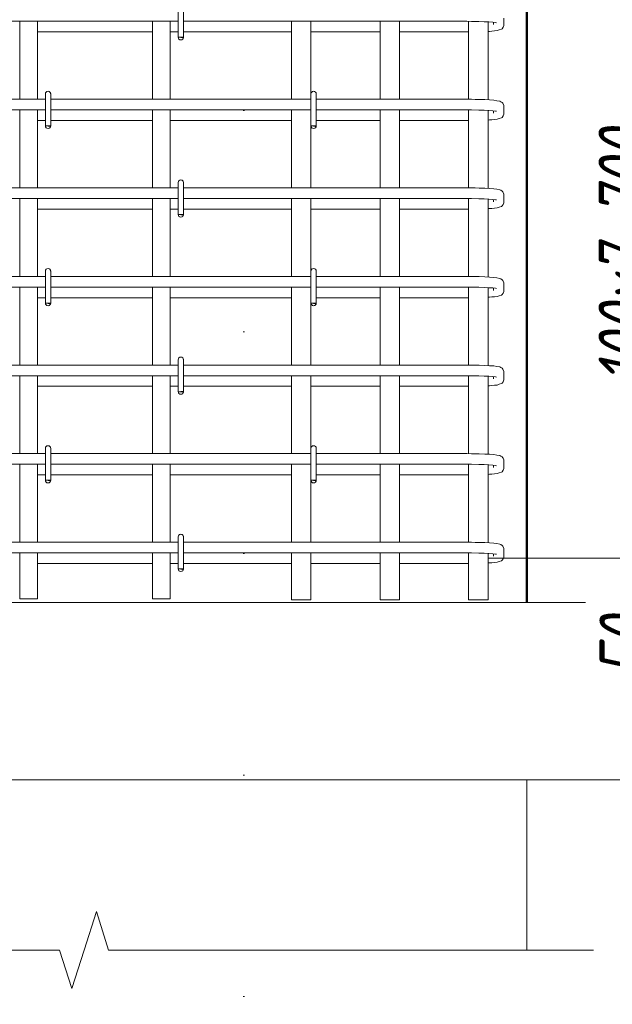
# Model space of a CAD drawing. Header units: millimetres. Extents: x 22682 to 33621, y -25388 to 48923.
# Tile 8 of 29: x 24277 to 24946, y 42796 to 43908. Entities that reach past the tile are written whole.
import ezdxf

# ---------------------------------------------------------------- set-up
doc = ezdxf.new("R2010")
doc.units = ezdxf.units.MM
doc.linetypes.add('ADSK_Линия разреза', pattern=[500, 0, -250, 0, -250])
for name, color, linetype, lineweight in [('A-____-____-DIMS', 211, 'Continuous', 9), ('A-____-____-DIMS-25', 211, 'Continuous', 9), ('A-____-NOTE-TEXT', 131, 'Continuous', 20), ('A-DETL-GENF-OTLN', 92, 'Continuous', 20), ('A-FLOR-____-MCUT', 192, 'Continuous', 50), ('G-____-____-SYMB', 111, 'Continuous', 9), ('S-COLS-____-OTLN', 52, 'Continuous', 20), ('S-RBAR-____-OTLN', 171, 'Continuous', 100)]:
    doc.layers.add(name, color=color, linetype=linetype, lineweight=lineweight)
doc.styles.add('GOST Common_I_1', font='GOST_Common Italic.ttf', dxfattribs={"width": 0.8, "height": 62.5})
doc.dimstyles.new('ADSK_Для_арматуры_Основной_2_5_мм_шаг_кол-во_Стрелки_точный', dxfattribs={"dimscale": 304.8, "dimtxt": 0.206224, "dimasz": 0, "dimexe": 0.123031, "dimexo": 0.000403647, "dimgap": 0.032808, "dimtad": 1, "dimdec": 0, "dimlfac": 304.8, "dimdsep": 46, "dimtxsty": 'GOST Common_I_1', "dimblk2": 'NONE', "dimsah": 1, "dimcen": 0.09, "dimdle": 0.123031, "dimazin": 0, "dimtfac": 1, "dimtdec": 4, "dimtix": 1, "dimtmove": 0, "dimatfit": 3, "dimfxl": 1, "dimtvp": 1, "dimtfill": 1, "dimtolj": 1, "dimtzin": 0, "dimarcsym": 2})
doc.dimstyles.new('ADSK_Округление_5мм__Узкий_', dxfattribs={"dimscale": 304.8, "dimtxt": 0.206224, "dimasz": 0.147638, "dimexe": 0.123031, "dimexo": 0.000269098, "dimgap": 0.032808, "dimtad": 1, "dimdec": 0, "dimlfac": 304.8, "dimrnd": 5, "dimdsep": 46, "dimtxsty": 'GOST Common_I_1', "dimblk1": 'OBLIQUE', "dimblk2": 'OBLIQUE', "dimsah": 1, "dimcen": 0.09, "dimdle": 0.123031, "dimazin": 0, "dimtfac": 1, "dimtdec": 4, "dimtix": 1, "dimtmove": 1, "dimatfit": 3, "dimfxl": 1, "dimtvp": 1, "dimtfill": 1, "dimtolj": 1, "dimtzin": 0, "dimlwd": 20, "dimlwe": 20, "dimarcsym": 2})
doc.dimstyles.new('ADSK_Округление_5мм__Узкий__1', dxfattribs={"dimscale": 304.8, "dimtxt": 0.206224, "dimasz": 0.147638, "dimexe": 0.123031, "dimexo": 0.000269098, "dimgap": 0.032808, "dimtad": 1, "dimdec": 0, "dimlfac": 304.8, "dimrnd": 5, "dimdsep": 46, "dimtxsty": 'GOST Common_I_1', "dimblk1": 'OBLIQUE', "dimblk2": 'OBLIQUE', "dimsah": 1, "dimcen": 0.09, "dimdle": 0.123031, "dimazin": 0, "dimtfac": 1, "dimtdec": 4, "dimtix": 1, "dimtmove": 0, "dimatfit": 3, "dimfxl": 1, "dimtvp": 1, "dimtfill": 1, "dimtolj": 1, "dimtzin": 0, "dimlwd": 20, "dimlwe": 20, "dimarcsym": 2})

# ---------------------------------------------------------------- blocks, each defined once
blk = doc.blocks.new('ADSK_Обрыв_Линия - ADSK_Обрыв_линия-1523391-КЖ1_ПЭ_ВЭ15_Армирование_Пилоны_Пм-15_2_1-1')
at = {"layer": 'A-DETL-GENF-OTLN'}
for p, q in [((24321.8, 42857.7), (23850, 42857.7)), ((24850, 42857.7), (24377.5, 42857.7))]:
    blk.add_line(p, q, dxfattribs=at)
blk = doc.blocks.new('DIMBLOCK15-КЖ1_ПЭ_ВЭ15_Армирование_Пилоны_Пм-15_2_1-1')
at = {"layer": 'A-____-____-DIMS-25', "lineweight": 40}
for p, q in [((25023.5, 44000), (25001, 44022.5)), ((25023.5, 44000), (25046, 43977.5)), ((25023.5, 43300), (25001, 43322.5)), ((25023.5, 43300), (25046, 43277.5))]:
    blk.add_line(p, q, dxfattribs=at)
at = {"layer": 'A-____-____-DIMS-25', "lineweight": 20}
for p, q in [((25023.5, 44000), (24807, 44000)), ((25023.5, 44000), (25023.5, 43300)), ((25023.5, 44000), (25061, 44000)), ((25023.5, 43300), (24807, 43300)), ((25023.5, 43300), (25061, 43300))]:
    blk.add_line(p, q, dxfattribs=at)
at = {"layer": 'A-____-____-DIMS-25', "color": 0, "lineweight": 20, "insert": (24931.8, 43597.3), "char_height": 62.5, "width": 126.567, "attachment_point": 1, "rotation": 90, "line_spacing_factor": 1.022761, "style": 'GOST Common_I_1', "bg_fill": 3, "box_fill_scale": 1.25, "bg_fill_color": 256, "bg_fill_true_color": 13158600, "bg_fill_transparency": 0}
blk.add_mtext('700', dxfattribs=at)
blk = doc.blocks.new('_Oblique')
at = {"color": 0, "linetype": 'ByBlock', "lineweight": -2}
blk.add_line((-0.5, -0.5), (0.5, 0.5), dxfattribs=at)
blk = doc.blocks.new('DIMBLOCK16-КЖ1_ПЭ_ВЭ15_Армирование_Пилоны_Пм-15_2_1-1')
at = {"layer": 'A-____-____-DIMS-25', "lineweight": 40}
for p, q in [((25023.5, 43300), (25001, 43322.5)), ((25023.5, 43300), (25046, 43277.5)), ((25023.5, 43250), (25001, 43272.5)), ((25023.5, 43250), (25046, 43227.5))]:
    blk.add_line(p, q, dxfattribs=at)
at = {"layer": 'A-____-____-DIMS-25', "lineweight": 20}
for p, q in [((25023.5, 43300), (24807, 43300)), ((25023.5, 43300), (25023.5, 43212.5)), ((25023.5, 43300), (25061, 43300)), ((25023.5, 43248.2), (25023.5, 43275)), ((25023.5, 43250), (24875, 43250)), ((25023.5, 43250), (25061, 43250)), ((25023.5, 43165.3), (25023.5, 43248.2))]:
    blk.add_line(p, q, dxfattribs=at)
at = {"layer": 'A-____-____-DIMS-25', "color": 0, "lineweight": 20, "insert": (24931.8, 43165.3), "char_height": 62.5, "width": 84.378, "attachment_point": 1, "rotation": 90, "line_spacing_factor": 1.022761, "style": 'GOST Common_I_1', "bg_fill": 3, "box_fill_scale": 1.25, "bg_fill_color": 256, "bg_fill_true_color": 13158600, "bg_fill_transparency": 0}
blk.add_mtext('50', dxfattribs=at)
blk = doc.blocks.new('DIMBLOCK19-КЖ1_ПЭ_ВЭ15_Армирование_Пилоны_Пм-15_2_1-1')
at = {"layer": 'A-____-____-DIMS-25', "lineweight": 40}
for points in [[(25022.5, 44000), (25012.6, 43925), (25032.4, 43925)], [(25022.5, 43300), (25032.4, 43375), (25012.6, 43375)]]:
    blk.add_hatch(color=256, dxfattribs=at).paths.add_polyline_path(points)
at = {"layer": 'A-____-____-DIMS-25'}
for p, q in [((25022.5, 44037.5), (25022.5, 43262.5)), ((25022.5, 44000), (24855.5, 44000)), ((25022.5, 44000), (25060, 44000)), ((25022.5, 43300), (24855.5, 43300)), ((25022.5, 43300), (25060, 43300))]:
    blk.add_line(p, q, dxfattribs=at)
at = {"layer": 'A-____-____-DIMS-25', "lineweight": 40}
for p, q in [((25022.5, 44000), (25012.6, 43925)), ((25032.4, 43925), (25022.5, 44000)), ((25012.6, 43925), (25032.4, 43925)), ((25032.4, 43375), (25012.6, 43375)), ((25012.6, 43375), (25022.5, 43300)), ((25022.5, 43300), (25032.4, 43375))]:
    blk.add_line(p, q, dxfattribs=at)
at = {"layer": 'A-____-____-DIMS-25', "color": 0, "insert": (24930.8, 43496.6), "char_height": 62.5, "width": 368.194, "attachment_point": 1, "rotation": 90, "line_spacing_factor": 1.022761, "style": 'GOST Common_I_1', "bg_fill": 3, "box_fill_scale": 1.25, "bg_fill_color": 256, "bg_fill_true_color": 13158600, "bg_fill_transparency": 0}
blk.add_mtext('100x7=700', dxfattribs=at)
blk = doc.blocks.new('_None')

msp = doc.modelspace()

# ---------------------------------------------------------------- hatches: boundary and pattern name
at = {"layer": 'S-RBAR-____-OTLN', "lineweight": 20}
for points in [[(24461.3019, 43887.3024), (24461.8977, 43888.0004), (24456.4881, 43887.9361), (24458.9999, 43887.6054)], [(24311.3019, 43787.3024), (24311.8977, 43788.0004), (24305.9999, 43788.0004), (24308.9999, 43787.6054)], [(24611.3019, 43787.3024), (24611.8977, 43788.0004), (24606.0001, 43788.0003), (24608.9999, 43787.6054)], [(24461.3019, 43687.3024), (24461.8977, 43688.0004), (24456.4881, 43687.9361), (24458.9999, 43687.6054)], [(24311.3019, 43587.3024), (24311.8977, 43588.0004), (24305.9999, 43588.0004), (24308.9999, 43587.6054)], [(24611.3019, 43587.3024), (24611.8977, 43588.0004), (24606.0001, 43588.0003), (24608.9999, 43587.6054)], [(24461.3019, 43487.3024), (24461.8977, 43488.0004), (24456.4881, 43487.9361), (24458.9999, 43487.6054)], [(24311.3019, 43387.3024), (24311.8977, 43388.0004), (24305.9999, 43388.0004), (24308.9999, 43387.6054)], [(24611.3019, 43387.3024), (24611.8977, 43388.0004), (24606.0001, 43388.0003), (24608.9999, 43387.6054)], [(24461.3019, 43287.3024), (24461.8977, 43288.0004), (24456.4881, 43287.9361), (24458.9999, 43287.6054)]]:
    msp.add_hatch(color=256, dxfattribs=at).paths.add_polyline_path(points)
h = msp.add_hatch(color=256, dxfattribs=at)
edge = h.paths.add_edge_path()
edge.add_arc((24458.9999, 43888.0004), 3, 339.0594289, 360)
edge.add_line((24461.9999, 43888.0004), (24458.9999, 43888.0004))
edge.add_line((24458.9999, 43888.0004), (24461.8017, 43886.9282))
h = msp.add_hatch(color=256, dxfattribs=at)
edge = h.paths.add_edge_path()
edge.add_arc((24308.9999, 43788.0004), 3, 339.0594289, 360)
edge.add_line((24311.9999, 43788.0004), (24308.9999, 43788.0004))
edge.add_line((24308.9999, 43788.0004), (24311.8017, 43786.9282))
h = msp.add_hatch(color=256, dxfattribs=at)
edge = h.paths.add_edge_path()
edge.add_arc((24608.9999, 43788.0004), 3, 339.0594289, 360)
edge.add_line((24611.9999, 43788.0004), (24608.9999, 43788.0004))
edge.add_line((24608.9999, 43788.0004), (24611.8017, 43786.9282))
h = msp.add_hatch(color=256, dxfattribs=at)
edge = h.paths.add_edge_path()
edge.add_arc((24458.9999, 43688.0004), 3, 339.0594289, 360)
edge.add_line((24461.9999, 43688.0004), (24458.9999, 43688.0004))
edge.add_line((24458.9999, 43688.0004), (24461.8017, 43686.9282))
h = msp.add_hatch(color=256, dxfattribs=at)
edge = h.paths.add_edge_path()
edge.add_arc((24308.9999, 43588.0004), 3, 339.0594289, 360)
edge.add_line((24311.9999, 43588.0004), (24308.9999, 43588.0004))
edge.add_line((24308.9999, 43588.0004), (24311.8017, 43586.9282))
h = msp.add_hatch(color=256, dxfattribs=at)
edge = h.paths.add_edge_path()
edge.add_arc((24608.9999, 43588.0004), 3, 339.0594289, 360)
edge.add_line((24611.9999, 43588.0004), (24608.9999, 43588.0004))
edge.add_line((24608.9999, 43588.0004), (24611.8017, 43586.9282))
h = msp.add_hatch(color=256, dxfattribs=at)
edge = h.paths.add_edge_path()
edge.add_arc((24458.9999, 43488.0004), 3, 339.0594289, 360)
edge.add_line((24461.9999, 43488.0004), (24458.9999, 43488.0004))
edge.add_line((24458.9999, 43488.0004), (24461.8017, 43486.9282))
h = msp.add_hatch(color=256, dxfattribs=at)
edge = h.paths.add_edge_path()
edge.add_arc((24308.9999, 43388.0004), 3, 339.0594289, 360)
edge.add_line((24311.9999, 43388.0004), (24308.9999, 43388.0004))
edge.add_line((24308.9999, 43388.0004), (24311.8017, 43386.9282))
h = msp.add_hatch(color=256, dxfattribs=at)
edge = h.paths.add_edge_path()
edge.add_arc((24608.9999, 43388.0004), 3, 339.0594289, 360)
edge.add_line((24611.9999, 43388.0004), (24608.9999, 43388.0004))
edge.add_line((24608.9999, 43388.0004), (24611.8017, 43386.9282))
h = msp.add_hatch(color=256, dxfattribs=at)
edge = h.paths.add_edge_path()
edge.add_arc((24458.9999, 43288.0004), 3, 339.0594289, 360)
edge.add_line((24461.9999, 43288.0004), (24458.9999, 43288.0004))
edge.add_line((24458.9999, 43288.0004), (24461.8017, 43286.9282))

# ---------------------------------------------------------------- linework, layer by layer
at = {"layer": 'A-____-NOTE-TEXT'}
for p, q in [((24350, 42857.7369), (24363.75, 42901.0382)), ((24377.5, 42857.7369), (24363.75, 42901.0382)), ((24321.8456, 42857.7369), (24335.9228, 42814.4119)), ((24335.9228, 42814.4119), (24350, 42857.7369)), ((24850, 42857.7369), (24925, 42857.7369))]:
    msp.add_line(p, q, dxfattribs=at)
at = {"layer": 'A-FLOR-____-MCUT', "color": 8, "lineweight": 9}
for p, q in [((25110, 43250), (23650, 43250)), ((23650, 43050), (25110, 43050))]:
    msp.add_line(p, q, dxfattribs=at)
at = {"layer": 'G-____-____-SYMB', "linetype": 'ADSK_Линия разреза', "lineweight": 20}
msp.add_line((24530, 48807.525), (24530, 42258.0545), dxfattribs=at)
at = {"layer": 'S-COLS-____-OTLN', "lineweight": 50}
msp.add_line((24850, 43250.0496), (24850, 46199.9504), dxfattribs=at)
at = {"layer": 'S-COLS-____-OTLN', "color": 8, "lineweight": 9}
msp.add_line((24850, 42857.7369), (24850, 43049.9504), dxfattribs=at)
at = {"layer": 'S-RBAR-____-OTLN', "lineweight": 20}
for p, q in [((24455.9999, 43924.0004), (24455.9999, 43888.0004)), ((24461.9999, 43924.0004), (24461.9999, 43888.0004)), ((24455.9999, 43906.0004), (24161.9999, 43906.0004)), ((24276.9999, 43818.0004), (24276.9999, 43906.0004)), ((24296.9999, 43818.0004), (24296.9999, 43906.0004)), ((24426.9999, 43818.0004), (24426.9999, 43906.0004)), ((24446.9999, 43818.0004), (24446.9999, 43906.0004)), ((24781.9998, 43906.0004), (24461.9999, 43906.0004)), ((24584.0001, 43818.0004), (24584.0001, 43906.0004)), ((24606.0001, 43824.0004), (24606.0001, 43906.0004)), ((24684.0001, 43818.0004), (24684.0001, 43906.0004)), ((24706.0001, 43818.0004), (24706.0001, 43906.0004)), ((24787.2251, 43905.9757), (24781.9998, 43906.0004)), ((24784.0001, 43817.9909), (24784.0001, 43905.9909)), ((24795.6173, 43905.827), (24787.2251, 43905.9757)), ((24801.7439, 43905.6173), (24795.6173, 43905.827)), ((24807.0722, 43905.3374), (24801.7439, 43905.6173)), ((24806.0001, 43817.4096), (24806.0001, 43905.3937)), ((24811.3603, 43905.0031), (24807.0722, 43905.3374)), ((24814.3428, 43904.6476), (24811.3603, 43905.0031)), ((24811.9998, 43902.3058), (24811.9998, 43904.9269)), ((24815.4348, 43904.4421), (24814.3428, 43904.6476)), ((24823.1765, 43899.2295), (24823.8899, 43901.1482)), ((24823.8899, 43901.1482), (24823.9998, 43902.3058)), ((24823.9998, 43902.3058), (24823.9998, 43909.695)), ((24296.9999, 43894.0004), (24426.9999, 43894.0004)), ((24446.9999, 43894.0004), (24455.9999, 43894.0004)), ((24461.9999, 43894.0004), (24584.0001, 43894.0004)), ((24606.0001, 43894.0004), (24684.0001, 43894.0004)), ((24706.0001, 43894.0004), (24781.9998, 43894.0004)), ((24781.9998, 43894.0004), (24784.0001, 43894.0098)), ((24806.0001, 43894.5862), (24807.7239, 43894.6967)), ((24807.7239, 43894.6967), (24810.295, 43894.8614)), ((24810.295, 43894.8614), (24813.2356, 43895.1777)), ((24813.2356, 43895.1777), (24816.1762, 43895.494)), ((24816.1762, 43895.494), (24818.6367, 43896.2718)), ((24818.6367, 43896.2718), (24821.0971, 43897.0496)), ((24821.0971, 43897.0496), (24821.8357, 43897.6054)), ((24821.8357, 43897.6054), (24823.1765, 43899.2295)), ((24461.8977, 43888.0004), (24456.4881, 43887.9361)), ((24456.4881, 43887.9361), (24458.9999, 43887.6054)), ((24461.9999, 43888.0004), (24458.9999, 43888.0004)), ((24458.9999, 43888.0004), (24461.8017, 43886.9282)), ((24458.9999, 43887.6054), (24461.3019, 43887.3024)), ((24461.3019, 43887.3024), (24461.8977, 43888.0004)), ((24305.9999, 43824.0004), (24305.9999, 43788.0004)), ((24311.9999, 43824.0004), (24311.9999, 43788.0004)), ((24605.9999, 43824.0004), (24605.9999, 43788.0004)), ((24611.9999, 43824.0004), (24611.9999, 43788.0004)), ((24305.9999, 43818.0004), (23917.9998, 43818.0004)), ((24605.9999, 43818.0004), (24311.9999, 43818.0004)), ((24781.9998, 43818.0004), (24611.9999, 43818.0004)), ((24787.3391, 43817.9751), (24781.9998, 43818.0004)), ((24791.6373, 43817.899), (24787.3391, 43817.9751)), ((24795.9355, 43817.8228), (24791.6373, 43817.899)), ((24802.2569, 43817.6064), (24795.9355, 43817.8228)), ((24807.8391, 43817.3129), (24802.2569, 43817.6064)), ((24812.5052, 43816.9484), (24807.8391, 43817.3129)), ((24815.826, 43816.4022), (24812.5052, 43816.9484)), ((24819.1468, 43815.856), (24815.826, 43816.4022)), ((24820.4939, 43815.3022), (24819.1468, 43815.856)), ((24821.8357, 43814.3953), (24820.4939, 43815.3022)), ((24822.717, 43813.4601), (24821.8357, 43814.3953)), ((24823.1765, 43812.7712), (24822.717, 43813.4601)), ((24823.8899, 43810.8525), (24823.1765, 43812.7712)), ((24305.9999, 43806.0004), (23917.9998, 43806.0004)), ((24276.9999, 43718.0004), (24276.9999, 43806.0004)), ((24296.9999, 43718.0004), (24296.9999, 43806.0004)), ((24605.9999, 43806.0004), (24311.9999, 43806.0004)), ((24426.9999, 43718.0004), (24426.9999, 43806.0004)), ((24446.9999, 43718.0004), (24446.9999, 43806.0004)), ((24584.0001, 43718.0004), (24584.0001, 43806.0004)), ((24781.9998, 43806.0004), (24611.9999, 43806.0004)), ((24684.0001, 43718.0004), (24684.0001, 43806.0004)), ((24706.0001, 43718.0004), (24706.0001, 43806.0004)), ((24787.2251, 43805.9757), (24781.9998, 43806.0004)), ((24784.0001, 43717.9909), (24784.0001, 43805.9909)), ((24795.6173, 43805.827), (24787.2251, 43805.9757)), ((24801.7439, 43805.6173), (24795.6173, 43805.827)), ((24807.0722, 43805.3374), (24801.7439, 43805.6173)), ((24806.0001, 43717.4096), (24806.0001, 43805.3937)), ((24811.3603, 43805.0031), (24807.0722, 43805.3374)), ((24814.3428, 43804.6476), (24811.3603, 43805.0031)), ((24811.9998, 43802.3058), (24811.9998, 43804.9269)), ((24815.4348, 43804.4421), (24814.3428, 43804.6476)), ((24823.1765, 43799.2295), (24823.8899, 43801.1482)), ((24823.9998, 43809.695), (24823.8899, 43810.8525)), ((24823.8899, 43801.1482), (24823.9998, 43802.3058)), ((24823.9998, 43802.3058), (24823.9998, 43809.695)), ((24296.9999, 43794.0004), (24305.9999, 43794.0004)), ((24311.9999, 43794.0004), (24426.9999, 43794.0004)), ((24446.9999, 43794.0004), (24584.0001, 43794.0004)), ((24611.9999, 43794.0004), (24684.0001, 43794.0004)), ((24706.0001, 43794.0004), (24781.9998, 43794.0004)), ((24781.9998, 43794.0004), (24784.0001, 43794.0098)), ((24806.0001, 43794.5862), (24807.7239, 43794.6967)), ((24807.7239, 43794.6967), (24810.295, 43794.8614)), ((24810.295, 43794.8614), (24813.2356, 43795.1777)), ((24813.2356, 43795.1777), (24816.1762, 43795.494)), ((24816.1762, 43795.494), (24818.6367, 43796.2718)), ((24818.6367, 43796.2718), (24821.0971, 43797.0496)), ((24821.0971, 43797.0496), (24821.8357, 43797.6054)), ((24821.8357, 43797.6054), (24823.1765, 43799.2295)), ((24311.8977, 43788.0004), (24305.9999, 43788.0004)), ((24305.9999, 43788.0004), (24308.9999, 43787.6054)), ((24311.9999, 43788.0004), (24308.9999, 43788.0004)), ((24308.9999, 43788.0004), (24311.8017, 43786.9282)), ((24308.9999, 43787.6054), (24311.3019, 43787.3024)), ((24311.3019, 43787.3024), (24311.8977, 43788.0004)), ((24611.8977, 43788.0004), (24606.0001, 43788.0003)), ((24606.0001, 43718.0004), (24606.0001, 43788.0004)), ((24606.0001, 43788.0003), (24608.9999, 43787.6054)), ((24611.9999, 43788.0004), (24608.9999, 43788.0004)), ((24608.9999, 43788.0004), (24611.8017, 43786.9282)), ((24608.9999, 43787.6054), (24611.3019, 43787.3024)), ((24611.3019, 43787.3024), (24611.8977, 43788.0004)), ((24455.9999, 43724.0004), (24455.9999, 43688.0004)), ((24461.9999, 43724.0004), (24461.9999, 43688.0004)), ((24455.9999, 43718.0004), (24161.9999, 43718.0004)), ((24781.9998, 43718.0004), (24461.9999, 43718.0004)), ((24787.3391, 43717.9751), (24781.9998, 43718.0004)), ((24791.6373, 43717.899), (24787.3391, 43717.9751)), ((24795.9355, 43717.8228), (24791.6373, 43717.899)), ((24802.2569, 43717.6064), (24795.9355, 43717.8228)), ((24807.8391, 43717.3129), (24802.2569, 43717.6064)), ((24812.5052, 43716.9484), (24807.8391, 43717.3129)), ((24815.826, 43716.4022), (24812.5052, 43716.9484)), ((24819.1468, 43715.856), (24815.826, 43716.4022)), ((24820.4939, 43715.3022), (24819.1468, 43715.856)), ((24821.8357, 43714.3953), (24820.4939, 43715.3022)), ((24822.717, 43713.4601), (24821.8357, 43714.3953)), ((24823.1765, 43712.7712), (24822.717, 43713.4601)), ((24823.8899, 43710.8525), (24823.1765, 43712.7712)), ((24455.9999, 43706.0004), (24161.9999, 43706.0004)), ((24276.9999, 43618.0004), (24276.9999, 43706.0004)), ((24296.9999, 43618.0004), (24296.9999, 43706.0004)), ((24426.9999, 43618.0004), (24426.9999, 43706.0004)), ((24446.9999, 43618.0004), (24446.9999, 43706.0004)), ((24781.9998, 43706.0004), (24461.9999, 43706.0004)), ((24584.0001, 43618.0004), (24584.0001, 43706.0004)), ((24606.0001, 43624.0004), (24606.0001, 43706.0004)), ((24684.0001, 43618.0004), (24684.0001, 43706.0004)), ((24706.0001, 43618.0004), (24706.0001, 43706.0004)), ((24787.2251, 43705.9757), (24781.9998, 43706.0004)), ((24784.0001, 43617.9909), (24784.0001, 43705.9909)), ((24795.6173, 43705.827), (24787.2251, 43705.9757)), ((24801.7439, 43705.6173), (24795.6173, 43705.827)), ((24807.0722, 43705.3374), (24801.7439, 43705.6173)), ((24806.0001, 43617.4096), (24806.0001, 43705.3937)), ((24811.3603, 43705.0031), (24807.0722, 43705.3374)), ((24814.3428, 43704.6476), (24811.3603, 43705.0031)), ((24811.9998, 43702.3058), (24811.9998, 43704.9269)), ((24815.4348, 43704.4421), (24814.3428, 43704.6476)), ((24823.1765, 43699.2295), (24823.8899, 43701.1482)), ((24823.9998, 43709.695), (24823.8899, 43710.8525)), ((24823.8899, 43701.1482), (24823.9998, 43702.3058)), ((24823.9998, 43702.3058), (24823.9998, 43709.695)), ((24296.9999, 43694.0004), (24426.9999, 43694.0004)), ((24446.9999, 43694.0004), (24455.9999, 43694.0004)), ((24461.9999, 43694.0004), (24584.0001, 43694.0004)), ((24606.0001, 43694.0004), (24684.0001, 43694.0004)), ((24706.0001, 43694.0004), (24781.9998, 43694.0004)), ((24781.9998, 43694.0004), (24784.0001, 43694.0098)), ((24806.0001, 43694.5862), (24807.7239, 43694.6967)), ((24807.7239, 43694.6967), (24810.295, 43694.8614)), ((24810.295, 43694.8614), (24813.2356, 43695.1777)), ((24813.2356, 43695.1777), (24816.1762, 43695.494)), ((24816.1762, 43695.494), (24818.6367, 43696.2718)), ((24818.6367, 43696.2718), (24821.0971, 43697.0496)), ((24821.0971, 43697.0496), (24821.8357, 43697.6054)), ((24821.8357, 43697.6054), (24823.1765, 43699.2295)), ((24461.8977, 43688.0004), (24456.4881, 43687.9361)), ((24456.4881, 43687.9361), (24458.9999, 43687.6054)), ((24461.9999, 43688.0004), (24458.9999, 43688.0004)), ((24458.9999, 43688.0004), (24461.8017, 43686.9282)), ((24458.9999, 43687.6054), (24461.3019, 43687.3024)), ((24461.3019, 43687.3024), (24461.8977, 43688.0004)), ((24305.9999, 43624.0004), (24305.9999, 43588.0004)), ((24311.9999, 43624.0004), (24311.9999, 43588.0004)), ((24605.9999, 43624.0004), (24605.9999, 43588.0004)), ((24611.9999, 43624.0004), (24611.9999, 43588.0004)), ((24305.9999, 43618.0004), (23917.9998, 43618.0004)), ((24605.9999, 43618.0004), (24311.9999, 43618.0004)), ((24781.9998, 43618.0004), (24611.9999, 43618.0004)), ((24787.3391, 43617.9751), (24781.9998, 43618.0004)), ((24791.6373, 43617.899), (24787.3391, 43617.9751)), ((24795.9355, 43617.8228), (24791.6373, 43617.899)), ((24802.2569, 43617.6064), (24795.9355, 43617.8228)), ((24807.8391, 43617.3129), (24802.2569, 43617.6064)), ((24812.5052, 43616.9484), (24807.8391, 43617.3129)), ((24815.826, 43616.4022), (24812.5052, 43616.9484)), ((24819.1468, 43615.856), (24815.826, 43616.4022)), ((24820.4939, 43615.3022), (24819.1468, 43615.856)), ((24821.8357, 43614.3953), (24820.4939, 43615.3022)), ((24822.717, 43613.4601), (24821.8357, 43614.3953)), ((24823.1765, 43612.7712), (24822.717, 43613.4601)), ((24823.8899, 43610.8525), (24823.1765, 43612.7712)), ((24305.9999, 43606.0004), (23917.9998, 43606.0004)), ((24276.9999, 43518.0004), (24276.9999, 43606.0004)), ((24296.9999, 43518.0004), (24296.9999, 43606.0004)), ((24605.9999, 43606.0004), (24311.9999, 43606.0004)), ((24426.9999, 43518.0004), (24426.9999, 43606.0004)), ((24446.9999, 43518.0004), (24446.9999, 43606.0004)), ((24584.0001, 43518.0004), (24584.0001, 43606.0004)), ((24781.9998, 43606.0004), (24611.9999, 43606.0004)), ((24684.0001, 43518.0004), (24684.0001, 43606.0004)), ((24706.0001, 43518.0004), (24706.0001, 43606.0004)), ((24787.2251, 43605.9757), (24781.9998, 43606.0004)), ((24784.0001, 43517.9909), (24784.0001, 43605.9909)), ((24795.6173, 43605.827), (24787.2251, 43605.9757)), ((24801.7439, 43605.6173), (24795.6173, 43605.827)), ((24807.0722, 43605.3374), (24801.7439, 43605.6173)), ((24806.0001, 43517.4096), (24806.0001, 43605.3937)), ((24811.3603, 43605.0031), (24807.0722, 43605.3374)), ((24814.3428, 43604.6476), (24811.3603, 43605.0031)), ((24811.9998, 43602.3058), (24811.9998, 43604.9269)), ((24815.4348, 43604.4421), (24814.3428, 43604.6476)), ((24823.1765, 43599.2295), (24823.8899, 43601.1482)), ((24823.9998, 43609.695), (24823.8899, 43610.8525)), ((24823.8899, 43601.1482), (24823.9998, 43602.3058)), ((24823.9998, 43602.3058), (24823.9998, 43609.695)), ((24296.9999, 43594.0004), (24305.9999, 43594.0004)), ((24311.9999, 43594.0004), (24426.9999, 43594.0004)), ((24446.9999, 43594.0004), (24584.0001, 43594.0004)), ((24611.9999, 43594.0004), (24684.0001, 43594.0004)), ((24706.0001, 43594.0004), (24781.9998, 43594.0004)), ((24781.9998, 43594.0004), (24784.0001, 43594.0098)), ((24806.0001, 43594.5862), (24807.7239, 43594.6967)), ((24807.7239, 43594.6967), (24810.295, 43594.8614)), ((24810.295, 43594.8614), (24813.2356, 43595.1777)), ((24813.2356, 43595.1777), (24816.1762, 43595.494)), ((24816.1762, 43595.494), (24818.6367, 43596.2718)), ((24818.6367, 43596.2718), (24821.0971, 43597.0496)), ((24821.0971, 43597.0496), (24821.8357, 43597.6054)), ((24821.8357, 43597.6054), (24823.1765, 43599.2295)), ((24311.8977, 43588.0004), (24305.9999, 43588.0004)), ((24305.9999, 43588.0004), (24308.9999, 43587.6054)), ((24311.9999, 43588.0004), (24308.9999, 43588.0004)), ((24308.9999, 43588.0004), (24311.8017, 43586.9282)), ((24308.9999, 43587.6054), (24311.3019, 43587.3024)), ((24311.3019, 43587.3024), (24311.8977, 43588.0004)), ((24611.8977, 43588.0004), (24606.0001, 43588.0003)), ((24606.0001, 43518.0004), (24606.0001, 43588.0004)), ((24606.0001, 43588.0003), (24608.9999, 43587.6054)), ((24611.9999, 43588.0004), (24608.9999, 43588.0004)), ((24608.9999, 43588.0004), (24611.8017, 43586.9282)), ((24608.9999, 43587.6054), (24611.3019, 43587.3024)), ((24611.3019, 43587.3024), (24611.8977, 43588.0004)), ((24455.9999, 43524.0004), (24455.9999, 43488.0004)), ((24461.9999, 43524.0004), (24461.9999, 43488.0004)), ((24455.9999, 43518.0004), (24161.9999, 43518.0004)), ((24781.9998, 43518.0004), (24461.9999, 43518.0004)), ((24787.3391, 43517.9751), (24781.9998, 43518.0004)), ((24791.6373, 43517.899), (24787.3391, 43517.9751)), ((24795.9355, 43517.8228), (24791.6373, 43517.899)), ((24802.2569, 43517.6064), (24795.9355, 43517.8228)), ((24807.8391, 43517.3129), (24802.2569, 43517.6064)), ((24812.5052, 43516.9484), (24807.8391, 43517.3129)), ((24815.826, 43516.4022), (24812.5052, 43516.9484)), ((24819.1468, 43515.856), (24815.826, 43516.4022)), ((24820.4939, 43515.3022), (24819.1468, 43515.856)), ((24821.8357, 43514.3953), (24820.4939, 43515.3022)), ((24822.717, 43513.4601), (24821.8357, 43514.3953)), ((24823.1765, 43512.7712), (24822.717, 43513.4601)), ((24823.8899, 43510.8525), (24823.1765, 43512.7712)), ((24455.9999, 43506.0004), (24161.9999, 43506.0004)), ((24276.9999, 43418.0004), (24276.9999, 43506.0004)), ((24296.9999, 43418.0004), (24296.9999, 43506.0004)), ((24426.9999, 43418.0004), (24426.9999, 43506.0004)), ((24446.9999, 43418.0004), (24446.9999, 43506.0004)), ((24781.9998, 43506.0004), (24461.9999, 43506.0004)), ((24584.0001, 43418.0004), (24584.0001, 43506.0004)), ((24606.0001, 43424.0004), (24606.0001, 43506.0004)), ((24684.0001, 43418.0004), (24684.0001, 43506.0004)), ((24706.0001, 43418.0004), (24706.0001, 43506.0004)), ((24787.2251, 43505.9757), (24781.9998, 43506.0004)), ((24784.0001, 43417.9909), (24784.0001, 43505.9909)), ((24795.6173, 43505.827), (24787.2251, 43505.9757)), ((24801.7439, 43505.6173), (24795.6173, 43505.827)), ((24807.0722, 43505.3374), (24801.7439, 43505.6173)), ((24806.0001, 43417.4096), (24806.0001, 43505.3937)), ((24811.3603, 43505.0031), (24807.0722, 43505.3374)), ((24814.3428, 43504.6476), (24811.3603, 43505.0031)), ((24811.9998, 43502.3058), (24811.9998, 43504.9269)), ((24815.4348, 43504.4421), (24814.3428, 43504.6476)), ((24823.1765, 43499.2295), (24823.8899, 43501.1482)), ((24823.9998, 43509.695), (24823.8899, 43510.8525)), ((24823.8899, 43501.1482), (24823.9998, 43502.3058)), ((24823.9998, 43502.3058), (24823.9998, 43509.695)), ((24296.9999, 43494.0004), (24426.9999, 43494.0004)), ((24446.9999, 43494.0004), (24455.9999, 43494.0004)), ((24461.9999, 43494.0004), (24584.0001, 43494.0004)), ((24606.0001, 43494.0004), (24684.0001, 43494.0004)), ((24706.0001, 43494.0004), (24781.9998, 43494.0004)), ((24781.9998, 43494.0004), (24784.0001, 43494.0098)), ((24806.0001, 43494.5862), (24807.7239, 43494.6967)), ((24807.7239, 43494.6967), (24810.295, 43494.8614)), ((24810.295, 43494.8614), (24813.2356, 43495.1777)), ((24813.2356, 43495.1777), (24816.1762, 43495.494)), ((24816.1762, 43495.494), (24818.6367, 43496.2718)), ((24818.6367, 43496.2718), (24821.0971, 43497.0496)), ((24821.0971, 43497.0496), (24821.8357, 43497.6054)), ((24821.8357, 43497.6054), (24823.1765, 43499.2295)), ((24461.8977, 43488.0004), (24456.4881, 43487.9361)), ((24456.4881, 43487.9361), (24458.9999, 43487.6054)), ((24461.9999, 43488.0004), (24458.9999, 43488.0004)), ((24458.9999, 43488.0004), (24461.8017, 43486.9282)), ((24458.9999, 43487.6054), (24461.3019, 43487.3024)), ((24461.3019, 43487.3024), (24461.8977, 43488.0004)), ((24305.9999, 43424.0004), (24305.9999, 43388.0004)), ((24311.9999, 43424.0004), (24311.9999, 43388.0004)), ((24605.9999, 43424.0004), (24605.9999, 43388.0004)), ((24611.9999, 43424.0004), (24611.9999, 43388.0004)), ((24305.9999, 43418.0004), (23917.9998, 43418.0004)), ((24605.9999, 43418.0004), (24311.9999, 43418.0004)), ((24781.9998, 43418.0004), (24611.9999, 43418.0004)), ((24787.3391, 43417.9751), (24781.9998, 43418.0004)), ((24791.6373, 43417.899), (24787.3391, 43417.9751)), ((24795.9355, 43417.8228), (24791.6373, 43417.899)), ((24802.2569, 43417.6064), (24795.9355, 43417.8228)), ((24807.8391, 43417.3129), (24802.2569, 43417.6064)), ((24812.5052, 43416.9484), (24807.8391, 43417.3129)), ((24815.826, 43416.4022), (24812.5052, 43416.9484)), ((24819.1468, 43415.856), (24815.826, 43416.4022)), ((24820.4939, 43415.3022), (24819.1468, 43415.856)), ((24821.8357, 43414.3953), (24820.4939, 43415.3022)), ((24822.717, 43413.4601), (24821.8357, 43414.3953)), ((24823.1765, 43412.7712), (24822.717, 43413.4601)), ((24823.8899, 43410.8525), (24823.1765, 43412.7712)), ((24305.9999, 43406.0004), (23917.9998, 43406.0004)), ((24276.9999, 43318.0004), (24276.9999, 43406.0004)), ((24296.9999, 43318.0004), (24296.9999, 43406.0004)), ((24605.9999, 43406.0004), (24311.9999, 43406.0004)), ((24426.9999, 43318.0004), (24426.9999, 43406.0004)), ((24446.9999, 43318.0004), (24446.9999, 43406.0004)), ((24584.0001, 43318.0004), (24584.0001, 43406.0004)), ((24781.9998, 43406.0004), (24611.9999, 43406.0004)), ((24684.0001, 43318.0004), (24684.0001, 43406.0004)), ((24706.0001, 43318.0004), (24706.0001, 43406.0004)), ((24787.2251, 43405.9757), (24781.9998, 43406.0004)), ((24784.0001, 43317.9909), (24784.0001, 43405.9909)), ((24795.6173, 43405.827), (24787.2251, 43405.9757)), ((24801.7439, 43405.6173), (24795.6173, 43405.827)), ((24807.0722, 43405.3374), (24801.7439, 43405.6173)), ((24806.0001, 43317.4096), (24806.0001, 43405.3937)), ((24811.3603, 43405.0031), (24807.0722, 43405.3374)), ((24814.3428, 43404.6476), (24811.3603, 43405.0031)), ((24811.9998, 43402.3058), (24811.9998, 43404.9269)), ((24815.4348, 43404.4421), (24814.3428, 43404.6476)), ((24823.1765, 43399.2295), (24823.8899, 43401.1482)), ((24823.9998, 43409.695), (24823.8899, 43410.8525)), ((24823.8899, 43401.1482), (24823.9998, 43402.3058)), ((24823.9998, 43402.3058), (24823.9998, 43409.695)), ((24296.9999, 43394.0004), (24305.9999, 43394.0004)), ((24311.9999, 43394.0004), (24426.9999, 43394.0004)), ((24446.9999, 43394.0004), (24584.0001, 43394.0004)), ((24611.9999, 43394.0004), (24684.0001, 43394.0004)), ((24706.0001, 43394.0004), (24781.9998, 43394.0004)), ((24781.9998, 43394.0004), (24784.0001, 43394.0098)), ((24806.0001, 43394.5862), (24807.7239, 43394.6967)), ((24807.7239, 43394.6967), (24810.295, 43394.8614)), ((24810.295, 43394.8614), (24813.2356, 43395.1777)), ((24813.2356, 43395.1777), (24816.1762, 43395.494)), ((24816.1762, 43395.494), (24818.6367, 43396.2718)), ((24818.6367, 43396.2718), (24821.0971, 43397.0496)), ((24821.0971, 43397.0496), (24821.8357, 43397.6054)), ((24821.8357, 43397.6054), (24823.1765, 43399.2295)), ((24311.8977, 43388.0004), (24305.9999, 43388.0004)), ((24305.9999, 43388.0004), (24308.9999, 43387.6054)), ((24311.9999, 43388.0004), (24308.9999, 43388.0004)), ((24308.9999, 43388.0004), (24311.8017, 43386.9282)), ((24308.9999, 43387.6054), (24311.3019, 43387.3024)), ((24311.3019, 43387.3024), (24311.8977, 43388.0004)), ((24611.8977, 43388.0004), (24606.0001, 43388.0003)), ((24606.0001, 43318.0004), (24606.0001, 43388.0004)), ((24606.0001, 43388.0003), (24608.9999, 43387.6054)), ((24611.9999, 43388.0004), (24608.9999, 43388.0004)), ((24608.9999, 43388.0004), (24611.8017, 43386.9282)), ((24608.9999, 43387.6054), (24611.3019, 43387.3024)), ((24611.3019, 43387.3024), (24611.8977, 43388.0004)), ((24455.9999, 43324.0004), (24455.9999, 43288.0004)), ((24461.9999, 43324.0004), (24461.9999, 43288.0004)), ((24455.9999, 43318.0004), (24161.9999, 43318.0004)), ((24781.9998, 43318.0004), (24461.9999, 43318.0004)), ((24787.3391, 43317.9751), (24781.9998, 43318.0004)), ((24791.6373, 43317.899), (24787.3391, 43317.9751)), ((24795.9355, 43317.8228), (24791.6373, 43317.899)), ((24802.2569, 43317.6064), (24795.9355, 43317.8228)), ((24807.8391, 43317.3129), (24802.2569, 43317.6064)), ((24812.5052, 43316.9484), (24807.8391, 43317.3129)), ((24815.826, 43316.4022), (24812.5052, 43316.9484)), ((24819.1468, 43315.856), (24815.826, 43316.4022)), ((24820.4939, 43315.3022), (24819.1468, 43315.856)), ((24821.8357, 43314.3953), (24820.4939, 43315.3022)), ((24822.717, 43313.4601), (24821.8357, 43314.3953)), ((24823.1765, 43312.7712), (24822.717, 43313.4601)), ((24823.8899, 43310.8525), (24823.1765, 43312.7712)), ((24455.9999, 43306.0004), (24161.9999, 43306.0004)), ((24276.9999, 43254), (24276.9999, 43306.0004)), ((24296.9999, 43254), (24296.9999, 43306.0004)), ((24426.9999, 43254), (24426.9999, 43306.0004)), ((24446.9999, 43254), (24446.9999, 43306.0004)), ((24781.9998, 43306.0004), (24461.9999, 43306.0004)), ((24584.0001, 43253), (24584.0001, 43306.0004)), ((24606.0001, 43253), (24606.0001, 43306.0004)), ((24684.0001, 43253), (24684.0001, 43306.0004)), ((24706.0001, 43253), (24706.0001, 43306.0004)), ((24787.2251, 43305.9757), (24781.9998, 43306.0004)), ((24784.0001, 43253), (24784.0001, 43305.9909)), ((24795.6173, 43305.827), (24787.2251, 43305.9757)), ((24801.7439, 43305.6173), (24795.6173, 43305.827)), ((24807.0722, 43305.3374), (24801.7439, 43305.6173)), ((24806.0001, 43253), (24806.0001, 43305.3937)), ((24811.3603, 43305.0031), (24807.0722, 43305.3374)), ((24814.3428, 43304.6476), (24811.3603, 43305.0031)), ((24811.9998, 43302.3058), (24811.9998, 43304.9269)), ((24815.4348, 43304.4421), (24814.3428, 43304.6476)), ((24823.1765, 43299.2295), (24823.8899, 43301.1482)), ((24823.9998, 43309.695), (24823.8899, 43310.8525)), ((24823.8899, 43301.1482), (24823.9998, 43302.3058)), ((24823.9998, 43302.3058), (24823.9998, 43309.695)), ((24296.9999, 43294.0004), (24426.9999, 43294.0004)), ((24446.9999, 43294.0004), (24455.9999, 43294.0004)), ((24461.9999, 43294.0004), (24584.0001, 43294.0004)), ((24606.0001, 43294.0004), (24684.0001, 43294.0004)), ((24706.0001, 43294.0004), (24781.9998, 43294.0004)), ((24781.9998, 43294.0004), (24784.0001, 43294.0098)), ((24806.0001, 43294.5862), (24807.7239, 43294.6967)), ((24807.7239, 43294.6967), (24810.295, 43294.8614)), ((24810.295, 43294.8614), (24813.2356, 43295.1777)), ((24813.2356, 43295.1777), (24816.1762, 43295.494)), ((24816.1762, 43295.494), (24818.6367, 43296.2718)), ((24818.6367, 43296.2718), (24821.0971, 43297.0496)), ((24821.0971, 43297.0496), (24821.8357, 43297.6054)), ((24821.8357, 43297.6054), (24823.1765, 43299.2295)), ((24461.8977, 43288.0004), (24456.4881, 43287.9361)), ((24456.4881, 43287.9361), (24458.9999, 43287.6054)), ((24461.9999, 43288.0004), (24458.9999, 43288.0004)), ((24458.9999, 43288.0004), (24461.8017, 43286.9282)), ((24458.9999, 43287.6054), (24461.3019, 43287.3024)), ((24461.3019, 43287.3024), (24461.8977, 43288.0004)), ((24296.9999, 43254), (24276.9999, 43254)), ((24446.9999, 43254), (24426.9999, 43254)), ((24606.0001, 43253), (24584.0001, 43253)), ((24706.0001, 43253), (24684.0001, 43253)), ((24806.0001, 43253), (24784.0001, 43253))]:
    msp.add_line(p, q, dxfattribs=at)
for centre, start, end in [((24458.9999, 43888.0004), 180, 0), ((24458.9999, 43888.0004), 212.716193, 240), ((24458.9999, 43888.0004), 300, 330), ((24458.9999, 43888.0004), 339.0594289, 0), ((24458.9999, 43888.0004), 345, 0), ((24308.9999, 43824.0004), 0, 180), ((24308.9999, 43824.0004), 120, 150), ((24308.9999, 43824.0004), 30, 60), ((24308.9999, 43824.0004), 0, 15), ((24608.9999, 43824.0004), 0, 180), ((24608.9999, 43824.0004), 120, 150), ((24608.9999, 43824.0004), 30, 60), ((24608.9999, 43824.0004), 0, 15), ((24308.9999, 43788.0004), 180, 0), ((24308.9999, 43788.0004), 210, 240), ((24308.9999, 43788.0004), 300, 330), ((24308.9999, 43788.0004), 339.0594289, 0), ((24308.9999, 43788.0004), 345, 0), ((24608.9999, 43788.0004), 180, 0), ((24608.9999, 43788.0004), 210, 240), ((24608.9999, 43788.0004), 300, 330), ((24608.9999, 43788.0004), 339.0594289, 0), ((24608.9999, 43788.0004), 345, 0), ((24458.9999, 43724.0004), 0, 180), ((24458.9999, 43724.0004), 120, 147.283807), ((24458.9999, 43724.0004), 30, 60), ((24458.9999, 43724.0004), 0, 15), ((24458.9999, 43688.0004), 180, 0), ((24458.9999, 43688.0004), 212.716193, 240), ((24458.9999, 43688.0004), 300, 330), ((24458.9999, 43688.0004), 339.0594289, 0), ((24458.9999, 43688.0004), 345, 0), ((24308.9999, 43624.0004), 0, 180), ((24308.9999, 43624.0004), 120, 150), ((24308.9999, 43624.0004), 30, 60), ((24308.9999, 43624.0004), 0, 15), ((24608.9999, 43624.0004), 0, 180), ((24608.9999, 43624.0004), 120, 150), ((24608.9999, 43624.0004), 30, 60), ((24608.9999, 43624.0004), 0, 15), ((24308.9999, 43588.0004), 180, 0), ((24308.9999, 43588.0004), 210, 240), ((24308.9999, 43588.0004), 300, 330), ((24308.9999, 43588.0004), 339.0594289, 0), ((24308.9999, 43588.0004), 345, 0), ((24608.9999, 43588.0004), 180, 0), ((24608.9999, 43588.0004), 210, 240), ((24608.9999, 43588.0004), 300, 330), ((24608.9999, 43588.0004), 339.0594289, 0), ((24608.9999, 43588.0004), 345, 0), ((24458.9999, 43524.0004), 0, 180), ((24458.9999, 43524.0004), 120, 147.283807), ((24458.9999, 43524.0004), 30, 60), ((24458.9999, 43524.0004), 0, 15), ((24458.9999, 43488.0004), 180, 0), ((24458.9999, 43488.0004), 212.716193, 240), ((24458.9999, 43488.0004), 300, 330), ((24458.9999, 43488.0004), 339.0594289, 0), ((24458.9999, 43488.0004), 345, 0), ((24308.9999, 43424.0004), 0, 180), ((24308.9999, 43424.0004), 120, 150), ((24308.9999, 43424.0004), 30, 60), ((24308.9999, 43424.0004), 0, 15), ((24608.9999, 43424.0004), 0, 180), ((24608.9999, 43424.0004), 120, 150), ((24608.9999, 43424.0004), 30, 60), ((24608.9999, 43424.0004), 0, 15), ((24308.9999, 43388.0004), 180, 0), ((24308.9999, 43388.0004), 210, 240), ((24308.9999, 43388.0004), 300, 330), ((24308.9999, 43388.0004), 339.0594289, 0), ((24308.9999, 43388.0004), 345, 0), ((24608.9999, 43388.0004), 180, 0), ((24608.9999, 43388.0004), 210, 240), ((24608.9999, 43388.0004), 300, 330), ((24608.9999, 43388.0004), 339.0594289, 0), ((24608.9999, 43388.0004), 345, 0), ((24458.9999, 43324.0004), 0, 180), ((24458.9999, 43324.0004), 120, 147.283807), ((24458.9999, 43324.0004), 30, 60), ((24458.9999, 43324.0004), 0, 15), ((24458.9999, 43288.0004), 180, 0), ((24458.9999, 43288.0004), 212.716193, 240), ((24458.9999, 43288.0004), 300, 330), ((24458.9999, 43288.0004), 339.0594289, 0), ((24458.9999, 43288.0004), 345, 0)]:
    msp.add_arc(centre, 3, start, end, dxfattribs=at)

# ---------------------------------------------------------------- block references
at = {"layer": 'A-DETL-GENF-OTLN'}
msp.add_blockref('ADSK_Обрыв_Линия - ADSK_Обрыв_линия-1523391-КЖ1_ПЭ_ВЭ15_Армирование_Пилоны_Пм-15_2_1-1', (0, 0), dxfattribs=at)

# ---------------------------------------------------------------- next in the draw order: dimensions: what is measured, and where the dimension line sits
at = {"layer": 'A-____-____-DIMS', "lineweight": 20}
dim = msp.add_linear_dim(base=(25023.5061, 43300.0004), p1=(24781.9998, 44000.0004), p2=(24781.9998, 43300.0004), angle=90, dimstyle='ADSK_Округление_5мм__Узкий__1', override={"dimpost": '<>', "dimfxl": 700}, dxfattribs=at)
dim.commit()
dim.dimension.update_dxf_attribs({"geometry": 'DIMBLOCK15-КЖ1_ПЭ_ВЭ15_Армирование_Пилоны_Пм-15_2_1-1', "text_midpoint": (24982.2561, 43650.0004)})

# ---------------------------------------------------------------- next in the draw order: dimensions: what is measured, and where the dimension line sits
dim = msp.add_linear_dim(base=(25023.5061, 43250), p1=(24781.9998, 43300.0004), p2=(24850, 43250), angle=90, dimstyle='ADSK_Округление_5мм__Узкий_', override={"dimpost": '<>', "dimfxl": 84.404119}, dxfattribs=at)
dim.commit()
dim.dimension.update_dxf_attribs({"geometry": 'DIMBLOCK16-КЖ1_ПЭ_ВЭ15_Армирование_Пилоны_Пм-15_2_1-1', "text_midpoint": (24973.496, 43207.5315), "dimtype": 160, "text_rotation": 90})

# ---------------------------------------------------------------- next in the draw order: dimensions: what is measured, and where the dimension line sits
at = {"layer": 'A-____-____-DIMS'}
dim = msp.add_linear_dim(base=(25022.5061, 43300.0004), p1=(24817.9998, 44000.0004), p2=(24817.9998, 43300.0004), angle=90, text='100x7=700', dimstyle='ADSK_Для_арматуры_Основной_2_5_мм_шаг_кол-во_Стрелки_точный', override={"dimpost": '<>', "dimblk1": 'None', "dimblk2": 'None', "dimsah": 1, "dimfxl": 700}, dxfattribs=at)
dim.commit()
dim.dimension.update_dxf_attribs({"geometry": 'DIMBLOCK19-КЖ1_ПЭ_ВЭ15_Армирование_Пилоны_Пм-15_2_1-1', "text_midpoint": (24980.8537, 43650.0004)})

doc.saveas('drawing.dxf')
